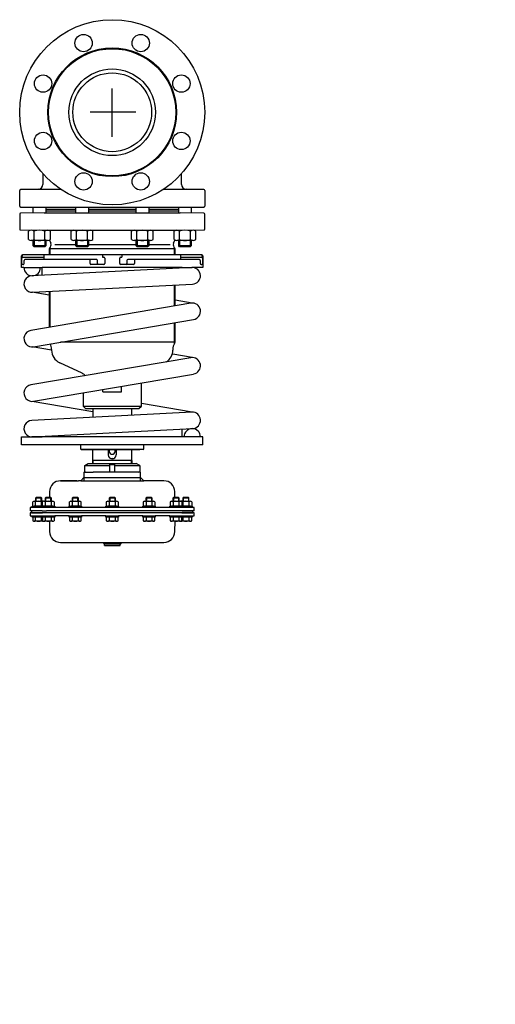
# Model space of a CAD drawing. Extents: x -604 to 0, y 0 to 1250.
import ezdxf

# ---------------------------------------------------------------- set-up
doc = ezdxf.new("R2010")
doc.units = 0
doc.layers.get('0').update_dxf_attribs({"linetype": 'CONTINUOUS'})

# ---------------------------------------------------------------- blocks, each defined once
blk = doc.blocks.new('TOP__1', base_point=(-640.1, 693.2))
at = {"color": 7}
for p, q in [((-522.5, 675.4), (-510.6, 675.4)), ((-522.5, 675.4), (-522.5, 664.4)), ((-521.4, 683.9), (-517, 686.4)), ((-521.4, 683.9), (-489.5, 683.9)), ((-521.4, 676.4), (-521.4, 683.9)), ((-517, 686.4), (-456, 686.4)), ((-489.5, 675.4), (-510.6, 675.4)), ((-489.5, 675.4), (-489.5, 684.9)), ((-489.5, 684.9), (-483.5, 684.9)), ((-483.5, 675.4), (-489.5, 675.4)), ((-483.5, 684.9), (-483.5, 675.4)), ((-483.5, 683.9), (-451.6, 683.9)), ((-452.6, 675.4), (-483.5, 675.4)), ((-451.6, 683.9), (-456, 686.4)), ((-450.5, 675.4), (-452.6, 675.4)), ((-451.6, 683.9), (-451.6, 676.4)), ((-450.5, 664.4), (-450.5, 675.4)), ((-531.5, 664.4), (-552.1, 664.4)), ((-552.1, 664.4), (-551.5, 664.4)), ((-551.5, 664.4), (-531.5, 664.4)), ((-531.5, 664.4), (-529.5, 664.4)), ((-526.5, 664.4), (-529.5, 664.4)), ((-522.5, 668.4), (-526.5, 664.4)), ((-526.5, 664.4), (-446.5, 664.4)), ((-522.5, 668.4), (-450.5, 668.4)), ((-446.5, 664.4), (-450.5, 668.4)), ((-420.9, 664.4), (-446.5, 664.4)), ((-566.1, 650.7), (-566.2, 643.3)), ((-406.8, 643.3), (-406.9, 650.7)), ((-587.5, 632.7), (-587.5, 637.9)), ((-585.6, 638.5), (-574.4, 638.5)), ((-583.2, 643.3), (-584, 642.5)), ((-576, 642.5), (-584, 642.5)), ((-584, 642.5), (-584, 638.5)), ((-583.8, 632.7), (-583.8, 637.9)), ((-583.2, 638.5), (-583.2, 643.3)), ((-576.8, 643.3), (-583.2, 643.3)), ((-576.8, 638.5), (-576.8, 643.3)), ((-576, 642.5), (-576.8, 643.3)), ((-576.3, 632.7), (-576.3, 637.9)), ((-576, 638.5), (-576, 642.5)), ((-575, 632.7), (-575, 637.9)), ((-573.1, 638.5), (-561.9, 638.5)), ((-570.7, 643.3), (-571.5, 642.5)), ((-571.5, 642.5), (-571.5, 638.5)), ((-563.5, 642.5), (-571.5, 642.5)), ((-571.2, 632.7), (-571.2, 637.9)), ((-570.7, 638.5), (-570.7, 643.3)), ((-564.3, 643.3), (-570.7, 643.3)), ((-564.3, 638.5), (-564.3, 643.3)), ((-563.5, 642.5), (-564.3, 643.3)), ((-563.7, 632.7), (-563.7, 637.9)), ((-563.5, 638.5), (-563.5, 642.5)), ((-560, 632.7), (-560, 637.9)), ((-540.8, 632.7), (-540.8, 637.9)), ((-538.9, 638.5), (-527.6, 638.5)), ((-536.5, 643.3), (-537.3, 642.5)), ((-529.3, 642.5), (-537.3, 642.5)), ((-537.3, 642.5), (-537.3, 638.5)), ((-537, 632.7), (-537, 637.9)), ((-536.5, 638.5), (-536.5, 643.3)), ((-530.1, 643.3), (-536.5, 643.3)), ((-530.1, 638.5), (-530.1, 643.3)), ((-529.3, 642.5), (-530.1, 643.3)), ((-529.5, 632.7), (-529.5, 637.9)), ((-529.3, 638.5), (-529.3, 642.5)), ((-525.8, 632.7), (-525.8, 637.9)), ((-494, 637.9), (-494, 632.7)), ((-492.1, 638.5), (-480.9, 638.5)), ((-489.7, 643.3), (-490.5, 642.5)), ((-490.5, 642.5), (-490.5, 638.5)), ((-482.5, 642.5), (-490.5, 642.5)), ((-490.3, 637.9), (-490.3, 632.7)), ((-489.7, 643.3), (-489.7, 638.5)), ((-483.3, 643.3), (-489.7, 643.3)), ((-483.3, 643.3), (-483.3, 638.5)), ((-482.5, 642.5), (-483.3, 643.3)), ((-482.8, 637.9), (-482.8, 632.7)), ((-482.5, 638.5), (-482.5, 642.5)), ((-479, 637.9), (-479, 632.7)), ((-447.3, 637.9), (-447.3, 632.7)), ((-445.4, 638.5), (-434.1, 638.5)), ((-443, 643.3), (-443.8, 642.5)), ((-435.8, 642.5), (-443.8, 642.5)), ((-443.8, 642.5), (-443.8, 638.5)), ((-443.5, 637.9), (-443.5, 632.7)), ((-436.6, 643.3), (-443, 643.3)), ((-443, 643.3), (-443, 638.5)), ((-435.8, 642.5), (-436.6, 643.3)), ((-436.6, 643.3), (-436.6, 638.5)), ((-436, 637.9), (-436, 632.7)), ((-435.8, 638.5), (-435.8, 642.5)), ((-432.3, 637.9), (-432.3, 632.7)), ((-413, 637.9), (-413, 632.7)), ((-411.2, 638.5), (-399.9, 638.5)), ((-408.7, 643.3), (-409.5, 642.5)), ((-409.5, 642.5), (-409.5, 638.5)), ((-401.5, 642.5), (-409.5, 642.5)), ((-409.3, 637.9), (-409.3, 632.7)), ((-408.7, 643.3), (-408.7, 638.5)), ((-402.3, 643.3), (-408.7, 643.3)), ((-402.3, 643.3), (-402.3, 638.5)), ((-401.5, 642.5), (-402.3, 643.3)), ((-401.8, 637.9), (-401.8, 632.7)), ((-401.5, 638.5), (-401.5, 642.5)), ((-398.6, 638.5), (-387.4, 638.5)), ((-398, 637.9), (-398, 632.7)), ((-396.2, 643.3), (-397, 642.5)), ((-389, 642.5), (-397, 642.5)), ((-397, 642.5), (-397, 638.5)), ((-396.8, 637.9), (-396.8, 632.7)), ((-389.8, 643.3), (-396.2, 643.3)), ((-396.2, 643.3), (-396.2, 638.5)), ((-389, 642.5), (-389.8, 643.3)), ((-389.8, 643.3), (-389.8, 638.5)), ((-389.3, 637.9), (-389.3, 632.7)), ((-389, 638.5), (-389, 642.5)), ((-385.5, 637.9), (-385.5, 632.7)), ((-585.6, 630.4), (-590.5, 630.4)), ((-590.5, 630.4), (-590.5, 626.4)), ((-575.5, 626.4), (-590.5, 626.4)), ((-589, 626.4), (-589, 623.9)), ((-588, 632), (-575.5, 632)), ((-588, 630.4), (-588, 632)), ((-585.6, 630.4), (-588, 630.4)), ((-575.5, 632), (-585.6, 632)), ((-575.5, 630.4), (-585.6, 630.4)), ((-388.5, 630.4), (-585.6, 630.4)), ((-569.5, 632), (-575.5, 632)), ((-574.4, 632), (-575.5, 632)), ((-575.5, 632), (-575, 632)), ((-575.5, 630.4), (-575.5, 632)), ((-575.5, 630.4), (-575.5, 630.4)), ((-569.5, 630.4), (-575.5, 630.4)), ((-572, 630.4), (-575.5, 630.4)), ((-575.5, 626.4), (-569.9, 626.4)), ((-575, 632), (-572.5, 632)), ((-575, 632), (-569.5, 632)), ((-561.9, 632), (-573.1, 632)), ((-559.5, 630.4), (-572, 630.4)), ((-571.5, 632), (-571.5, 632)), ((-571.5, 630.4), (-571.5, 630.4)), ((-570.7, 632), (-570.7, 632)), ((-397.5, 626.4), (-569.9, 626.4)), ((-569.5, 632), (-563.5, 632)), ((-564.3, 632), (-564.3, 632)), ((-563.5, 632), (-563.5, 632)), ((-563.5, 632), (-563.3, 632)), ((-563.5, 630.4), (-563.5, 630.4)), ((-563.3, 632), (-559.5, 632)), ((-563.3, 632), (-560, 632)), ((-559.5, 632), (-559.5, 630.4)), ((-541.3, 632), (-540.8, 632)), ((-541.3, 630.4), (-541.3, 632)), ((-525.3, 630.4), (-541.3, 630.4)), ((-540.8, 632), (-525.8, 632)), ((-527.6, 632), (-538.9, 632)), ((-537.3, 632), (-537.3, 632)), ((-537.3, 630.4), (-537.3, 630.4)), ((-536.5, 632), (-536.5, 632)), ((-530.1, 632), (-530.1, 632)), ((-529.3, 632), (-529.3, 632)), ((-529.3, 630.4), (-529.3, 630.4)), ((-529.1, 632), (-525.8, 632)), ((-525.8, 632), (-525.3, 632)), ((-525.3, 632), (-525.3, 630.4)), ((-494.5, 632), (-490.7, 632)), ((-494.5, 630.4), (-494.5, 632)), ((-478.5, 630.4), (-494.5, 630.4)), ((-494, 632), (-490.7, 632)), ((-480.9, 632), (-492.1, 632)), ((-490.7, 632), (-490.5, 632)), ((-490.5, 632), (-490.5, 632)), ((-490.5, 632), (-479, 632)), ((-490.5, 630.4), (-490.5, 630.4)), ((-489.7, 632), (-489.7, 632)), ((-483.3, 632), (-483.3, 632)), ((-482.5, 632), (-482.5, 632)), ((-482.5, 630.4), (-482.5, 630.4)), ((-479, 632), (-478.5, 632)), ((-478.5, 632), (-478.5, 630.4)), ((-447.8, 632), (-444, 632)), ((-447.8, 630.4), (-447.8, 632)), ((-431.8, 630.4), (-447.8, 630.4)), ((-447.3, 632), (-444, 632)), ((-434.1, 632), (-445.4, 632)), ((-444, 632), (-432.3, 632)), ((-443.8, 632), (-443.8, 632)), ((-443.8, 630.4), (-443.8, 630.4)), ((-443, 632), (-443, 632)), ((-436.6, 632), (-436.6, 632)), ((-435.8, 632), (-435.8, 632)), ((-435.8, 630.4), (-435.8, 630.4)), ((-432.3, 632), (-431.8, 632)), ((-431.8, 632), (-431.8, 630.4)), ((-413.5, 632), (-409.7, 632)), ((-413.5, 630.4), (-413.5, 632)), ((-401, 630.4), (-413.5, 630.4)), ((-413, 632), (-409.7, 632)), ((-399.9, 632), (-411.2, 632)), ((-409.7, 632), (-409.5, 632)), ((-409.5, 632), (-409.5, 632)), ((-409.5, 632), (-400.9, 632)), ((-409.5, 630.4), (-409.5, 630.4)), ((-408.7, 632), (-408.7, 632)), ((-402.3, 632), (-402.3, 632)), ((-401.5, 632), (-401.5, 632)), ((-397.5, 632), (-401.5, 632)), ((-401.5, 630.4), (-401.5, 630.4)), ((-397.5, 630.4), (-401, 630.4)), ((-400.9, 632), (-398, 632)), ((-400.9, 632), (-400.5, 632)), ((-400.5, 632), (-398, 632)), ((-397.5, 632), (-398.6, 632)), ((-398, 632), (-397.5, 632)), ((-387.1, 632), (-397.5, 632)), ((-397.5, 632), (-397.5, 630.4)), ((-397.5, 632), (-385, 632)), ((-397.5, 630.4), (-397.5, 630.4)), ((-385, 630.4), (-397.5, 630.4)), ((-397.5, 626.4), (-384, 626.4)), ((-388.5, 626.4), (-397.5, 626.4)), ((-396.2, 626.4), (-396.2, 626.4)), ((-389.8, 626.4), (-389.8, 626.4)), ((-389, 626.4), (-389, 626.4)), ((-382.5, 630.4), (-388.5, 630.4)), ((-382.5, 626.4), (-388.5, 626.4)), ((-385, 632), (-385, 630.4)), ((-384, 623.9), (-384, 626.4)), ((-382.5, 626.4), (-382.5, 630.4)), ((-589, 623.9), (-590.5, 623.9)), ((-590.5, 623.9), (-590.5, 619.9)), ((-590.5, 619.9), (-575.5, 619.9)), ((-570.5, 623.9), (-589, 623.9)), ((-589, 623.9), (-575, 623.9)), ((-588, 618.3), (-588, 619.9)), ((-588, 619.9), (-575.5, 619.9)), ((-575.5, 618.3), (-588, 618.3)), ((-587.5, 618.3), (-587.5, 613.7)), ((-574.4, 613), (-585.6, 613)), ((-583.8, 613.7), (-583.8, 618.3)), ((-576.3, 613.7), (-576.3, 618.3)), ((-575.5, 618.3), (-575.5, 619.9)), ((-575.5, 619.9), (-572, 619.9)), ((-575.5, 619.9), (-569.5, 619.9)), ((-575.5, 619.9), (-575.5, 619.9)), ((-575, 618.3), (-575.5, 618.3)), ((-572, 618.3), (-575, 618.3)), ((-575, 618.3), (-575, 613.7)), ((-572.5, 618.3), (-575, 618.3)), ((-561.9, 613), (-573.1, 613)), ((-572, 619.9), (-559.5, 619.9)), ((-559.5, 618.3), (-572, 618.3)), ((-560, 618.3), (-572, 618.3)), ((-571.5, 619.9), (-571.5, 619.9)), ((-571.2, 613.7), (-571.2, 618.3)), ((-402.5, 623.9), (-570.5, 623.9)), ((-566.3, 613.1), (-566.1, 599.9)), ((-563.7, 613.7), (-563.7, 618.3)), ((-563.5, 619.9), (-563.5, 619.9)), ((-560, 613.7), (-560, 618.3)), ((-559.5, 619.9), (-559.5, 618.3)), ((-541.3, 619.9), (-559.5, 619.9)), ((-541.3, 618.3), (-541.3, 619.9)), ((-541.3, 619.9), (-525.3, 619.9)), ((-540.8, 618.3), (-541.3, 618.3)), ((-525.3, 618.3), (-540.8, 618.3)), ((-540.8, 618.3), (-540.8, 613.7)), ((-525.8, 618.3), (-540.8, 618.3)), ((-527.6, 613), (-538.9, 613)), ((-537.3, 619.9), (-537.3, 619.9)), ((-537, 613.7), (-537, 618.3)), ((-529.5, 613.7), (-529.5, 618.3)), ((-529.3, 619.9), (-529.3, 619.9)), ((-525.8, 613.7), (-525.8, 618.3)), ((-525.3, 619.9), (-525.3, 618.3)), ((-494.5, 619.9), (-525.3, 619.9)), ((-494.5, 618.3), (-494.5, 619.9)), ((-494.5, 619.9), (-478.5, 619.9)), ((-492.4, 618.3), (-494.5, 618.3)), ((-492.4, 618.3), (-494, 618.3)), ((-494, 618.3), (-494, 613.7)), ((-490.5, 618.3), (-492.4, 618.3)), ((-490.7, 618.3), (-492.4, 618.3)), ((-480.9, 613), (-492.1, 613)), ((-490.5, 619.9), (-490.5, 619.9)), ((-479, 618.3), (-490.5, 618.3)), ((-490.3, 618.3), (-490.3, 613.7)), ((-482.8, 618.3), (-482.8, 613.7)), ((-482.5, 619.9), (-482.5, 619.9)), ((-478.5, 618.3), (-479, 618.3)), ((-479, 613.7), (-479, 618.3)), ((-478.5, 619.9), (-478.5, 618.3)), ((-447.8, 619.9), (-478.5, 619.9)), ((-447.8, 618.3), (-447.8, 619.9)), ((-447.8, 619.9), (-431.8, 619.9)), ((-432.3, 618.3), (-447.8, 618.3)), ((-447.3, 618.3), (-447.3, 613.7)), ((-432.3, 618.3), (-447.3, 618.3)), ((-434.1, 613), (-445.4, 613)), ((-443.8, 619.9), (-443.8, 619.9)), ((-443.5, 618.3), (-443.5, 613.7)), ((-436, 618.3), (-436, 613.7)), ((-435.8, 619.9), (-435.8, 619.9)), ((-432.3, 613.7), (-432.3, 618.3)), ((-431.8, 618.3), (-432.3, 618.3)), ((-431.8, 619.9), (-431.8, 618.3)), ((-413.5, 619.9), (-431.8, 619.9)), ((-413.5, 618.3), (-413.5, 619.9)), ((-413.5, 619.9), (-401, 619.9)), ((-411.5, 618.3), (-413.5, 618.3)), ((-411.5, 618.3), (-413, 618.3)), ((-413, 618.3), (-413, 613.7)), ((-409.5, 618.3), (-411.5, 618.3)), ((-409.7, 618.3), (-411.5, 618.3)), ((-399.9, 613), (-411.2, 613)), ((-409.5, 619.9), (-409.5, 619.9)), ((-400.9, 618.3), (-409.5, 618.3)), ((-409.3, 618.3), (-409.3, 613.7)), ((-406.9, 599.9), (-406.7, 613.1)), ((-384, 623.9), (-402.5, 623.9)), ((-401.8, 618.3), (-401.8, 613.7)), ((-401.5, 619.9), (-401.5, 619.9)), ((-401, 619.9), (-397.5, 619.9)), ((-400.8, 618.3), (-400.9, 618.3)), ((-400.5, 618.3), (-400.8, 618.3)), ((-398, 618.3), (-400.8, 618.3)), ((-398, 618.3), (-400.5, 618.3)), ((-387.4, 613), (-398.6, 613)), ((-398, 623.9), (-384, 623.9)), ((-397.5, 618.3), (-398, 618.3)), ((-398, 613.7), (-398, 618.3)), ((-397.5, 619.9), (-397.5, 619.9)), ((-397.5, 619.9), (-382.5, 619.9)), ((-397.5, 619.9), (-397.5, 618.3)), ((-397.5, 619.9), (-385, 619.9)), ((-385, 618.3), (-397.5, 618.3)), ((-396.8, 618.3), (-396.8, 613.7)), ((-389.3, 618.3), (-389.3, 613.7)), ((-385.5, 613.7), (-385.5, 618.3)), ((-385, 619.9), (-385, 618.3)), ((-382.5, 623.9), (-384, 623.9)), ((-382.5, 619.9), (-382.5, 623.9)), ((-552.1, 586.1), (-420.9, 586.1)), ((-496.5, 584.1), (-498.5, 586.1)), ((-496.5, 582.1), (-496.5, 586.1)), ((-476.5, 584.1), (-496.5, 584.1)), ((-496.5, 582.1), (-476.5, 582.1)), ((-474.5, 586.1), (-476.5, 584.1)), ((-476.5, 582.1), (-476.5, 586.1))]:
    blk.add_line(p, q, dxfattribs=at)
for centre, radius, start, end in [((-520.4, 676.4), 1, 180, 270), ((-452.6, 676.4), 1, 270, 0), ((-552.1, 650.4), 14, 90, 179), ((-420.9, 650.4), 14, 1, 90), ((-585.6, 635.5), 2.99, 51.0528, 128.9472), ((-580, 627.6), 10.9, 69.9474, 110.0526), ((-574.4, 635.5), 2.99, 77.7343, 128.9472), ((-573.1, 635.5), 2.99, 51.0528, 128.9472), ((-567.5, 627.6), 10.9, 69.9474, 110.0526), ((-561.9, 635.5), 2.99, 51.0528, 128.9472), ((-538.9, 635.5), 2.99, 51.0528, 128.9472), ((-533.3, 627.6), 10.9, 69.9474, 110.0526), ((-527.6, 635.5), 2.99, 51.0528, 128.9472), ((-492.1, 635.5), 2.99, 51.0528, 128.9472), ((-486.5, 627.6), 10.9, 69.9474, 110.0526), ((-480.9, 635.5), 2.99, 51.0528, 128.9472), ((-445.4, 635.5), 2.99, 51.0528, 128.9472), ((-439.8, 627.6), 10.9, 69.9474, 110.0526), ((-434.1, 635.5), 2.99, 51.0528, 128.9472), ((-411.2, 635.5), 2.99, 51.0528, 128.9472), ((-405.5, 627.6), 10.9, 69.9474, 110.0526), ((-399.9, 635.5), 2.99, 51.0528, 128.9472), ((-398.6, 635.5), 2.99, 51.0528, 102.2657), ((-393, 627.6), 10.9, 69.9474, 110.0526), ((-387.4, 635.5), 2.99, 51.0528, 128.9472), ((-585.6, 635), 2.99, 231.0528, 308.9472), ((-580, 643), 10.9, 249.9474, 290.0526), ((-574.4, 635), 2.99, 231.0528, 282.2657), ((-573.1, 635), 2.99, 231.0528, 308.9472), ((-567.5, 643), 10.9, 249.9474, 290.0526), ((-561.9, 635), 2.99, 231.0528, 308.9472), ((-538.9, 635), 2.99, 231.0528, 308.9472), ((-533.3, 643), 10.9, 249.9474, 290.0526), ((-527.6, 635), 2.99, 231.0528, 308.9472), ((-492.1, 635), 2.99, 231.0528, 308.9472), ((-486.5, 643), 10.9, 249.9474, 290.0526), ((-480.9, 635), 2.99, 231.0528, 308.9472), ((-445.4, 635), 2.99, 231.0528, 308.9472), ((-439.8, 643), 10.9, 249.9474, 290.0526), ((-434.1, 635), 2.99, 231.0528, 308.9472), ((-411.2, 635), 2.99, 231.0528, 308.9472), ((-405.5, 643), 10.9, 249.9474, 290.0526), ((-399.9, 635), 2.99, 231.0528, 308.9472), ((-399, 623.9), 1, 359.9999999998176, 0), ((-398.6, 635), 2.99, 257.7343, 308.9472), ((-393, 643), 10.9, 249.9474, 268.2442), ((-393, 643), 10.9, 271.8972, 290.0526), ((-387.4, 635), 2.99, 231.0528, 265.0561), ((-387.4, 635), 2.99, 274.9439, 308.9472), ((-585.6, 616), 2.99, 231.0528, 308.9472), ((-580, 624), 10.9, 249.9474, 290.0526), ((-574.4, 616), 2.99, 231.0528, 282.2657), ((-573.1, 616), 2.99, 231.0528, 308.9472), ((-567.5, 624), 10.9, 249.9474, 290.0526), ((-561.9, 616), 2.99, 231.0528, 308.9472), ((-538.9, 616), 2.99, 231.0528, 308.9472), ((-533.3, 624), 10.9, 249.9474, 290.0526), ((-527.6, 616), 2.99, 231.0528, 308.9472), ((-492.1, 616), 2.99, 231.0528, 308.9472), ((-486.5, 624), 10.9, 249.9474, 290.0526), ((-480.9, 616), 2.99, 231.0528, 308.9472), ((-445.4, 616), 2.99, 231.0528, 308.9472), ((-439.8, 624), 10.9, 249.9474, 290.0526), ((-434.1, 616), 2.99, 231.0528, 308.9472), ((-411.2, 616), 2.99, 231.0528, 308.9472), ((-405.5, 624), 10.9, 249.9474, 290.0526), ((-399.9, 616), 2.99, 231.0528, 308.9472), ((-398.6, 616), 2.99, 257.7343, 308.9472), ((-393, 624), 10.9, 249.9474, 290.0526), ((-387.4, 616), 2.99, 231.0528, 308.9472), ((-552.1, 600.1), 14, 181, 270), ((-420.9, 600.1), 14, 270, 359)]:
    blk.add_arc(centre, radius, start, end, dxfattribs=at)

msp = doc.modelspace()

# ---------------------------------------------------------------- linework, layer by layer
at = {"color": 1}
for p, q in [((-486.5, 1101), (-486.5, 1162.2)), ((-456.3, 1132.1), (-514.7, 1132.1))]:
    msp.add_line(p, q, dxfattribs=at)
at = {"color": 7}
for p, q in [((-574.5, 1054.3), (-574.5, 1040.5)), ((-398.5, 1040.5), (-398.5, 1054.3)), ((-604, 1012.8), (-604, 1032.9)), ((-580.3, 1034.5), (-603, 1033.9)), ((-551, 1033.9), (-603, 1033.9)), ((-370, 1033.9), (-422, 1033.9)), ((-370, 1033.9), (-392.7, 1034.5)), ((-369, 1032.9), (-369, 1012.8)), ((-604, 1002.9), (-604, 983.8)), ((-586.9, 1011.4), (-603, 1011.8)), ((-603, 1011.8), (-370, 1011.8)), ((-573, 1004.7), (-603, 1003.9)), ((-586.9, 1004.3), (-586.9, 1011.8)), ((-573, 1004.7), (-400, 1004.7)), ((-570.9, 1011.8), (-570.9, 1004.7)), ((-570.9, 1009.1), (-532.8, 1009.1)), ((-532.8, 1006.6), (-570.9, 1006.6)), ((-532.8, 1004.7), (-532.8, 1011.8)), ((-516.8, 1011.8), (-516.8, 1004.7)), ((-516.8, 1009.1), (-456.2, 1009.1)), ((-456.2, 1006.6), (-516.8, 1006.6)), ((-456.2, 1004.7), (-456.2, 1011.8)), ((-440.2, 1011.8), (-440.2, 1004.7)), ((-440.2, 1009.1), (-402.1, 1009.1)), ((-402.1, 1006.6), (-440.2, 1006.6)), ((-402.1, 1004.7), (-402.1, 1011.8)), ((-370, 1003.9), (-400, 1004.7)), ((-370, 1011.8), (-386.1, 1011.4)), ((-386.1, 1011.8), (-386.1, 1004.3)), ((-369, 983.8), (-369, 1002.9)), ((-603, 982.8), (-573.9, 982.3)), ((-592.8, 970.5), (-592.8, 981.1)), ((-585.8, 970.5), (-585.8, 981.1)), ((-573.9, 982.3), (-399.1, 982.3)), ((-572, 970.5), (-572, 981.1)), ((-565, 970.5), (-565, 981.1)), ((-538.6, 970.5), (-538.6, 981.1)), ((-531.7, 970.5), (-531.7, 981.1)), ((-517.8, 970.5), (-517.8, 981.1)), ((-510.9, 970.5), (-510.9, 981.1)), ((-462.1, 970.5), (-462.1, 981.1)), ((-455.2, 970.5), (-455.2, 981.1)), ((-441.3, 970.5), (-441.3, 981.1)), ((-434.4, 970.5), (-434.4, 981.1)), ((-408, 970.5), (-408, 981.1)), ((-401, 970.5), (-401, 981.1)), ((-399.1, 982.3), (-370, 982.8)), ((-387.2, 970.5), (-387.2, 981.1)), ((-380.3, 970.5), (-380.3, 981.1)), ((-568.5, 969.3), (-589.3, 969.3)), ((-586.9, 962.5), (-586.9, 969.3)), ((-570.9, 962.5), (-586.9, 962.5)), ((-585.6, 961.2), (-586.9, 962.5)), ((-585.6, 969.3), (-585.6, 961.2)), ((-572.1, 969.3), (-572.1, 961.2)), ((-570.9, 962.5), (-572.1, 961.2)), ((-570.9, 969.3), (-570.9, 962.5)), ((-566, 969.9), (-564.5, 965.8)), ((-559.4, 964.5), (-532.8, 964.5)), ((-514.4, 969.3), (-535.2, 969.3)), ((-532.8, 962.5), (-532.8, 969.3)), ((-516.8, 962.5), (-532.8, 962.5)), ((-531.5, 961.2), (-532.8, 962.5)), ((-531.5, 969.3), (-531.5, 961.2)), ((-518, 969.3), (-518, 961.2)), ((-516.8, 962.5), (-518, 961.2)), ((-516.8, 969.3), (-516.8, 962.5)), ((-516.8, 964.5), (-456.2, 964.5)), ((-437.8, 969.3), (-458.6, 969.3)), ((-456.2, 962.5), (-456.2, 969.3)), ((-440.2, 962.5), (-456.2, 962.5)), ((-455, 961.2), (-456.2, 962.5)), ((-455, 969.3), (-455, 961.2)), ((-441.5, 969.3), (-441.5, 961.2)), ((-440.2, 962.5), (-441.5, 961.2)), ((-440.2, 969.3), (-440.2, 962.5)), ((-440.2, 964.5), (-412.8, 964.5)), ((-408.6, 965.8), (-407, 969.9)), ((-383.7, 969.3), (-404.5, 969.3)), ((-402.1, 962.5), (-402.1, 969.3)), ((-386.1, 962.5), (-402.1, 962.5)), ((-400.9, 961.2), (-402.1, 962.5)), ((-400.9, 969.3), (-400.9, 961.2)), ((-387.4, 969.3), (-387.4, 961.2)), ((-386.1, 962.5), (-387.4, 961.2)), ((-386.1, 969.3), (-386.1, 962.5)), ((-601.5, 935.1), (-601.5, 950.1)), ((-600.9, 949.1), (-600.9, 950.1)), ((-372.5, 951.1), (-600.5, 951.1)), ((-572.1, 961.2), (-585.6, 961.2)), ((-573.1, 949.1), (-573.1, 951.1)), ((-566.5, 958.8), (-566.5, 951.1)), ((-406.5, 958.8), (-566.5, 958.8)), ((-565.9, 959.5), (-566.1, 959.3)), ((-565.6, 959.8), (-565.6, 951.1)), ((-518, 961.2), (-531.5, 961.2)), ((-499, 950.1), (-499, 949.1)), ((-474, 949.1), (-474, 950.1)), ((-441.5, 961.2), (-455, 961.2)), ((-407.5, 951.1), (-407.5, 959.8)), ((-406.9, 959.3), (-407.2, 959.5)), ((-406.5, 951.1), (-406.5, 958.8)), ((-387.4, 961.2), (-400.9, 961.2)), ((-399.9, 951.1), (-399.9, 949.1)), ((-372.2, 950.1), (-372.2, 949.1)), ((-371.5, 950.1), (-371.5, 935.1)), ((-601.1, 940.1), (-601.1, 947.1)), ((-600.1, 948.1), (-574.1, 948.1)), ((-600.1, 939.1), (-599.3, 939.1)), ((-598.3, 940.1), (-598.3, 944.1)), ((-506.2, 945.1), (-597.3, 945.1)), ((-573.5, 948.3), (-573.5, 945.1)), ((-514.6, 940.1), (-514.6, 944.1)), ((-497, 939.1), (-513.6, 939.1)), ((-505.2, 940.1), (-505.2, 944.1)), ((-498, 948.1), (-497, 948.1)), ((-496, 947.1), (-496, 940.1)), ((-477, 940.1), (-477, 947.1)), ((-476, 948.1), (-475, 948.1)), ((-459.4, 939.1), (-476, 939.1)), ((-467.8, 944.1), (-467.8, 940.1)), ((-375.7, 945.1), (-466.8, 945.1)), ((-458.4, 944.1), (-458.4, 940.1)), ((-399.5, 945.1), (-399.5, 948.3)), ((-398.9, 948.1), (-372.9, 948.1)), ((-374.7, 944.1), (-374.7, 940.1)), ((-373.7, 939.1), (-372.9, 939.1)), ((-371.9, 947.1), (-371.9, 940.1)), ((-598.6, 935.1), (-601.5, 935.1)), ((-598.6, 935.1), (-575.5, 935.1)), ((-385.4, 935.1), (-588.6, 924.6)), ((-575.5, 925.2), (-575.5, 935.1)), ((-397.5, 935.1), (-575.5, 935.1)), ((-397.5, 934.4), (-397.5, 935.1)), ((-397.5, 935.1), (-384.9, 935.1)), ((-371.5, 935.1), (-384.9, 935.1)), ((-587.6, 903.6), (-384.4, 914.1)), ((-407.5, 886.3), (-407.5, 912.9)), ((-406.5, 886.5), (-406.5, 913)), ((-566.5, 899.9), (-588.1, 903.6)), ((-566.5, 904.7), (-566.5, 859.2)), ((-565.6, 904.7), (-565.6, 859.4)), ((-386.7, 889.8), (-589.9, 855.2)), ((-384.9, 890), (-406.5, 893.7)), ((-586.3, 834.5), (-383.1, 869.1)), ((-407.5, 838.7), (-407.5, 865)), ((-406.5, 840.4), (-406.5, 865.2)), ((-406.5, 840.4), (-552, 840.4)), ((-407.5, 838.7), (-406.5, 840.4)), ((-563.5, 830.2), (-588.1, 834.4)), ((-563.5, 831.2), (-563.5, 830.4)), ((-409.5, 831.2), (-409.5, 830.4)), ((-384.9, 820.8), (-409.5, 825)), ((-386.7, 820.6), (-589.9, 786)), ((-524.8, 800.9), (-553.1, 814.1)), ((-586.3, 765.3), (-383.1, 799.9)), ((-449.5, 759.2), (-449.5, 788.6)), ((-523.5, 776), (-523.5, 759.2)), ((-498.4, 777.2), (-498.4, 780.4)), ((-498.4, 777.2), (-474.6, 777.2)), ((-485, 782.3), (-485, 782.6)), ((-474.6, 777.2), (-474.6, 784.3)), ((-511, 752.1), (-588.1, 765.2)), ((-384.9, 751.6), (-449.5, 762.6)), ((-385.4, 751.6), (-588.6, 741.1)), ((-520.5, 756.2), (-523.5, 759.2)), ((-523.5, 759.2), (-449.5, 759.2)), ((-520.5, 756.2), (-452.5, 756.2)), ((-511, 756.2), (-511, 745.1)), ((-462, 756.2), (-462, 747.6)), ((-452.5, 756.2), (-449.5, 759.2)), ((-587.6, 720.1), (-384.4, 730.6)), ((-397.5, 720.1), (-397.5, 729.9)), ((-601.5, 720.1), (-575.5, 720.1)), ((-601.5, 710.1), (-601.5, 720.1)), ((-588.6, 720.1), (-588.4, 720.1)), ((-575.5, 720.1), (-588.4, 720.1)), ((-575.5, 720.1), (-575.5, 720.7)), ((-397.5, 720.1), (-575.5, 720.1)), ((-371.5, 720.1), (-397.5, 720.1)), ((-374.4, 720.1), (-397.5, 720.1)), ((-371.5, 710.1), (-371.5, 720.1)), ((-371.5, 710.1), (-601.5, 710.1)), ((-526.5, 704.6), (-526.5, 710.1)), ((-526.5, 704.6), (-526, 704.1)), ((-526.5, 704.6), (-446.5, 704.6)), ((-526, 704.1), (-521.5, 704.1)), ((-521.5, 704.1), (-451.5, 704.1)), ((-511, 690.2), (-511, 704.1)), ((-491.5, 704.1), (-491.5, 697.2)), ((-481.5, 704.1), (-481.5, 697.2)), ((-462, 704.1), (-462, 690.2)), ((-447, 704.1), (-451.5, 704.1)), ((-447, 704.1), (-446.5, 704.6)), ((-446.5, 704.6), (-446.5, 710.1)), ((-461.6, 690.2), (-511.4, 690.2)), ((-511.4, 690.2), (-511.4, 686.4)), ((-510.6, 690.2), (-511, 690.6)), ((-510.6, 686.4), (-510.6, 690.2)), ((-462, 690.6), (-462.5, 690.2)), ((-462.5, 690.2), (-462.5, 686.4)), ((-461.6, 690.2), (-461.6, 686.4))]:
    msp.add_line(p, q, dxfattribs=at)
for centre, radius in [((-486.5, 1132.1), 117.5), ((-522.9, 1219.9), 11), ((-450.2, 1219.9), 11), ((-486.5, 1132.1), 81.7), ((-486.5, 1132.1), 80.7), ((-574.3, 1168.5), 11), ((-486.5, 1132.1), 55), ((-486.5, 1132.1), 50), ((-398.7, 1168.5), 11), ((-574.3, 1095.8), 11), ((-398.7, 1095.8), 11), ((-522.9, 1044.3), 11), ((-450.2, 1044.3), 11)]:
    msp.add_circle(centre, radius, dxfattribs=at)
for centre, radius, start, end in [((-580.5, 1040.5), 6, 271.5, 0), ((-392.5, 1040.5), 6, 180, 268.5), ((-603, 1032.9), 1, 91.5, 180), ((-370, 1032.9), 1, 0, 88.5), ((-603, 1012.8), 1, 180, 268.5), ((-370, 1012.8), 1, 271.5, 0), ((-603, 1002.9), 1, 91.5, 180), ((-370, 1002.9), 1, 0, 88.5), ((-603, 983.8), 1, 180, 269), ((-589.3, 976.8), 5.51, 51.0528, 128.9472), ((-578.9, 962.1), 20.2, 69.9474, 110.0526), ((-568.5, 976.8), 5.51, 51.0528, 128.9472), ((-535.2, 976.8), 5.51, 51.0528, 128.9472), ((-524.8, 962.1), 20.2, 69.9474, 110.0526), ((-514.4, 976.8), 5.51, 51.0528, 128.9472), ((-458.6, 976.8), 5.51, 51.0528, 128.9472), ((-448.2, 962.1), 20.2, 69.9474, 110.0526), ((-437.8, 976.8), 5.51, 51.0528, 128.9472), ((-404.5, 976.8), 5.51, 51.0528, 128.9472), ((-394.1, 962.1), 20.2, 69.9474, 110.0526), ((-383.7, 976.8), 5.51, 51.0528, 128.9472), ((-370, 983.8), 1, 271, 0), ((-589.3, 974.8), 5.51, 231.0528, 308.9472), ((-578.9, 989.5), 20.2, 249.9474, 270), ((-578.9, 989.5), 20.2, 270, 290.0526), ((-568.5, 974.8), 5.51, 231.0528, 308.9472), ((-570.1, 963.7), 6, 315, 20), ((-535.2, 974.8), 5.51, 231.0528, 308.9472), ((-524.8, 989.5), 20.2, 249.9474, 270), ((-524.8, 989.5), 20.2, 270, 290.0526), ((-514.4, 974.8), 5.51, 231.0528, 308.9472), ((-458.6, 974.8), 5.51, 231.0528, 308.9472), ((-448.2, 989.5), 20.2, 249.9474, 270), ((-448.2, 989.5), 20.2, 270, 290.0526), ((-437.8, 974.8), 5.51, 231.0528, 308.9472), ((-402.9, 963.7), 6, 160, 225), ((-404.5, 974.8), 5.51, 231.0528, 308.9472), ((-394.1, 989.5), 20.2, 249.9474, 270), ((-394.1, 989.5), 20.2, 270, 290.0526), ((-383.7, 974.8), 5.51, 231.0528, 308.9472), ((-600.5, 950.1), 1, 90, 180), ((-599.9, 950.1), 1, 90, 180), ((-559, 952.2), 10, 135, 138.5904), ((-498, 950.1), 1, 90, 180), ((-475, 950.1), 1, 0, 90), ((-414, 952.2), 10, 41.4096, 45), ((-373.2, 950.1), 1, 0, 90), ((-372.5, 950.1), 1, 0, 90), ((-600.1, 947.1), 1, 90, 180), ((-600.1, 940.1), 1, 180, 270), ((-599.9, 949.1), 1, 180, 270), ((-599.3, 940.1), 1, 270, 0), ((-597.3, 944.1), 1, 90, 180), ((-574.1, 949.1), 1, 270, 0), ((-515.6, 944.1), 1, 0, 90), ((-513.6, 940.1), 1, 180, 270), ((-506.2, 944.1), 1, 0, 90), ((-504.2, 940.1), 1, 180, 270), ((-498, 949.1), 1, 180, 270), ((-497, 947.1), 1, 0, 90), ((-497, 940.1), 1, 270, 0), ((-476, 947.1), 1, 90, 180), ((-476, 940.1), 1, 180, 270), ((-475, 949.1), 1, 270, 0), ((-468.8, 940.1), 1, 270, 0), ((-466.8, 944.1), 1, 90, 180), ((-459.4, 940.1), 1, 270, 0), ((-457.4, 944.1), 1, 90, 180), ((-398.9, 949.1), 1, 180, 270), ((-375.7, 944.1), 1, 0, 90), ((-373.7, 940.1), 1, 180, 270), ((-373.2, 949.1), 1, 270, 0), ((-372.9, 947.1), 1, 0, 90), ((-372.9, 940.1), 1, 270, 0), ((-588.1, 935.1), 10.5, 180, 0), ((-384.9, 924.6), 10.5, 272.958, 92.958), ((-588.1, 914.1), 10.5, 92.958, 272.958), ((-384.9, 879.5), 10.5, 279.6634, 99.6634), ((-588.1, 844.9), 10.5, 99.6634, 279.6634), ((-578.5, 831.2), 15, 0, 27.6786), ((-394.5, 831.2), 15, 150, 180), ((-545.5, 830.4), 18, 180, 245), ((-427.5, 830.4), 18, 303.3763, 0), ((-384.9, 810.3), 10.5, 279.6634, 99.6634), ((-529, 791.8), 10, 36.5553, 65), ((-588.1, 775.7), 10.5, 99.6634, 279.6634), ((-384.9, 741.1), 10.5, 272.958, 92.958), ((-588.1, 730.6), 10.5, 92.958, 272.958), ((-384.9, 720.1), 10.5, 0, 180), ((-486.5, 702.1), 4, 150, 30), ((-486.5, 697.2), 5, 180, 0), ((-486.5, 689.6), 3.05, 65.2351, 114.7649)]:
    msp.add_arc(centre, radius, start, end, dxfattribs=at)

# ---------------------------------------------------------------- block references
msp.add_blockref('TOP__1', (-640.1, 693.2))

doc.saveas('drawing.dxf')
